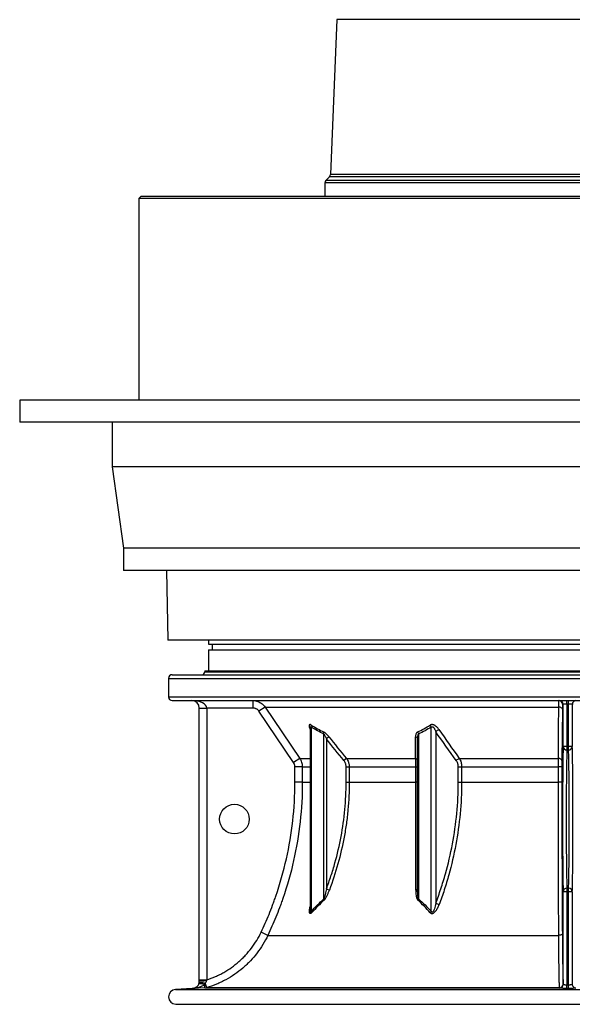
# Model space of a CAD drawing. Header units: millimetres. Extents: x 1760 to 3240, y 826 to 4276.
# Tile 1 of 8: x 1760 to 2506, y 826 to 2156. Entities that reach past the tile are written whole.
import ezdxf

# ---------------------------------------------------------------- set-up
doc = ezdxf.new("R2010")
doc.units = ezdxf.units.MM

msp = doc.modelspace()

# ---------------------------------------------------------------- linework, layer by layer
at = {"color": 7, "linetype": 'Continuous', "lineweight": 25}
for p, q in [((2188.3, 2155.6), (2179.6, 1946.6)), ((2178.2, 1943.3), (2173.5, 1938.6)), ((2172, 1935.1), (2172, 1917.1)), ((1924, 1917.1), (1921, 1914.1)), ((1921, 1914.1), (1921, 1642)), ((3079, 1914.1), (1921, 1914.1)), ((1924, 1917.1), (3076, 1917.1)), ((1760, 1642), (1760, 1612)), ((2500, 1642), (1760, 1642)), ((3240, 1642), (2500, 1642)), ((2500, 1612), (1760, 1612)), ((1885, 1612), (1885, 1552)), ((3240, 1612), (2500, 1612)), ((1885, 1552), (1900, 1442)), ((3115, 1552), (1885, 1552)), ((1900, 1442), (1900, 1412)), ((3100, 1442), (1900, 1442)), ((3100, 1412), (1900, 1412)), ((1958.4, 1412), (1960, 1318.1)), ((2452.9, 1318.1), (1960, 1318.1)), ((2015, 1318.1), (2015, 1312.3)), ((3040, 1318.1), (2452.9, 1318.1)), ((2015, 1312.3), (2985, 1312.3)), ((2015, 1305), (2015, 1276.3)), ((2015, 1305), (2985, 1305)), ((2020, 1312.3), (2020, 1305)), ((2010, 1276.3), (2010, 1275.3)), ((2010, 1276.3), (2990, 1276.3)), ((1961, 1266.3), (1961, 1241.3)), ((1966, 1271.3), (3034, 1271.3)), ((1966, 1236.3), (3034, 1236.3)), ((2074.8, 1236.3), (2074.8, 1226.3)), ((2498.9, 1231.3), (2498.9, 1236.3)), ((2501.1, 1231.3), (2501.1, 1236.3)), ((2002.5, 1226.3), (2012.5, 1226.3)), ((2002.5, 859.3), (2002.5, 1226.3)), ((2074.8, 1226.3), (2012.5, 1226.3)), ((2012.5, 1226.3), (2012.5, 859.3)), ((2091.4, 1227.5), (2083.1, 1221.9)), ((2091.4, 1227.5), (2487.9, 1227.5)), ((2492.8, 1224.7), (2492.1, 1155.5)), ((2493.9, 1231.3), (2492.9, 1231.3)), ((2498.9, 1231.3), (2493.9, 1231.3)), ((2493.9, 1174.4), (2493.9, 1231.3)), ((2501.1, 1231.3), (2498.9, 1231.3)), ((2498.9, 1231.3), (2498.9, 1174.4)), ((2506.1, 1231.3), (2501.1, 1231.3)), ((2501.1, 1174.4), (2501.1, 1231.3)), ((2506.1, 1231.3), (2506.1, 1174.4)), ((2507.1, 1231.3), (2506.1, 1231.3)), ((2129.9, 1152.7), (2083.1, 1221.9)), ((2152.1, 1199.4), (2152.1, 1199.4)), ((2152.1, 1199.4), (2152.1, 953.6)), ((2153.6, 1200.5), (2153.6, 951.8)), ((2315.7, 951.8), (2315.7, 1200.5)), ((2170.6, 968.7), (2170.6, 1191.2)), ((2177.6, 1187.4), (2174.2, 1184.6)), ((2174.2, 1184.6), (2174.2, 982.1)), ((2297.2, 982.1), (2297.2, 1184.6)), ((2298.7, 1191.2), (2298.7, 968.7)), ((2321.8, 1194.3), (2321.8, 962.7)), ((2498.9, 1174.4), (2493.9, 1174.4)), ((2498.9, 1174.4), (2498.9, 1169.7)), ((2498.9, 1174.4), (2501.1, 1174.4)), ((2498.9, 1169.7), (2501.1, 1169.7)), ((2501.1, 1169.7), (2501.1, 1174.4)), ((2506.1, 1174.4), (2501.1, 1174.4)), ((2138.2, 1158.3), (2129.9, 1152.7)), ((2201.1, 1158.3), (2197.7, 1155.5)), ((2201.1, 1158.3), (2294.6, 1158.3)), ((2353.6, 1158.3), (2487.3, 1158.3)), ((2141.6, 1147.1), (2131.6, 1147.1)), ((2131.6, 1126.1), (2131.6, 1147.1)), ((2141.6, 1147.1), (2141.6, 1126.1)), ((2200.8, 1147.1), (2204.9, 1147.1)), ((2200.8, 1126.1), (2200.8, 1147.1)), ((2204.9, 1147.1), (2295.1, 1147.1)), ((2204.9, 1147.1), (2204.9, 1126.1)), ((2295.1, 1147.1), (2297.2, 1147.1)), ((2295.1, 1126.1), (2295.1, 1147.1)), ((2352.2, 1126.1), (2352.2, 1147.1)), ((2352.2, 1147.1), (2356.7, 1147.1)), ((2356.7, 1147.1), (2487.3, 1147.1)), ((2356.7, 1147.1), (2356.7, 1126.1)), ((2492.1, 1147.1), (2487.3, 1147.1)), ((2487.3, 1126.1), (2487.3, 1147.1)), ((2492.1, 1147.1), (2492.1, 1126.1)), ((2141.6, 1126.1), (2131.6, 1126.1)), ((2200.8, 1126.1), (2204.9, 1126.1)), ((2204.9, 1126.1), (2295.1, 1126.1)), ((2297.2, 1126.1), (2295.1, 1126.1)), ((2352.2, 1126.1), (2356.7, 1126.1)), ((2356.7, 1126.1), (2487.3, 1126.1)), ((2492.1, 1126.1), (2487.3, 1126.1)), ((2174.2, 982.1), (2178.2, 980.6)), ((2498.9, 978.3), (2493.9, 978.3)), ((2493.9, 853.3), (2493.9, 978.3)), ((2498.9, 982.9), (2498.9, 978.3)), ((2498.9, 982.9), (2501.1, 982.9)), ((2498.9, 978.3), (2501.1, 978.3)), ((2498.9, 978.3), (2498.9, 852.8)), ((2501.1, 978.3), (2501.1, 982.9)), ((2506.1, 978.3), (2501.1, 978.3)), ((2501.1, 852.8), (2501.1, 978.3)), ((2506.1, 978.3), (2506.1, 853.3)), ((2152.1, 953.4), (2152.1, 953.6)), ((2095.1, 919.4), (2086, 923.7)), ((2095.1, 919.4), (2487.9, 919.4)), ((2002.5, 859.3), (2012.5, 859.3)), ((2010.2, 848.4), (2009.9, 853.3)), ((2012.5, 848.8), (2010.6, 855)), ((2493.8, 853.4), (2493.9, 853.3)), ((2498.9, 847.8), (2498.9, 852.8)), ((2498.9, 852.8), (2501.1, 852.8)), ((2501.1, 847.8), (2501.1, 852.8)), ((2506.1, 853.3), (2506.2, 853.4)), ((1993, 847.5), (1970.5, 846.3)), ((2010.2, 848.4), (1993, 847.5)), ((2010.2, 848.4), (2488.9, 848.4)), ((2012.5, 848.8), (2488.9, 848.8)), ((2488.9, 848.3), (2488.9, 848.4)), ((2501.1, 847.8), (2498.9, 847.8)), ((1974.1, 826.3), (3025.9, 826.3))]:
    msp.add_line(p, q, dxfattribs=at)
at = {"color": 1, "linetype": 'Continuous', "lineweight": 25}
for p, q in [((2811.7, 2155.6), (2188.3, 2155.6)), ((2208.3, 1943.3), (2178.2, 1943.3)), ((2209.6, 1946.6), (2179.6, 1946.6)), ((2821.8, 1943.3), (2208.3, 1943.3)), ((2820.4, 1946.6), (2209.6, 1946.6)), ((2202.7, 1935.1), (2172, 1935.1)), ((2204.1, 1938.6), (2173.5, 1938.6)), ((2828, 1935.1), (2202.7, 1935.1)), ((2826.5, 1938.6), (2204.1, 1938.6)), ((1961, 1266.3), (3039, 1266.3)), ((2010, 1275.3), (2990, 1275.3)), ((1961, 1241.3), (3039, 1241.3)), ((2138.2, 1158.3), (2152.1, 1158.3)), ((2141.6, 1147.1), (2152.1, 1147.1)), ((2141.6, 1126.1), (2152.1, 1126.1)), ((1970.5, 846.3), (3029.5, 846.3)), ((1970.8, 826.4), (3029.2, 826.4))]:
    msp.add_line(p, q, dxfattribs=at)
at = {"color": 7, "linetype": 'Continuous', "lineweight": 25, "flags": 128}
for points in [[(2091.4, 1227.5), (2102.6, 1210.9), (2138.2, 1158.3)], [(2487.3, 1158.3), (2487.3, 1166.6), (2487.6, 1199.7), (2487.9, 1227.5)], [(2492.8, 1224.7), (2492.7, 1225.2), (2492.4, 1225.8), (2491.9, 1226.2), (2491.3, 1226.7), (2490.6, 1227), (2489.8, 1227.3), (2488.8, 1227.4), (2487.9, 1227.5)], [(2492.1, 1155.5), (2492, 1156), (2491.7, 1156.5), (2491.3, 1157), (2490.7, 1157.4), (2489.9, 1157.8), (2489.1, 1158), (2488.2, 1158.2), (2487.3, 1158.3)], [(2297.2, 982.1), (2297.2, 981.9), (2297.1, 981.6), (2296.9, 981.4), (2296.6, 981.2), (2296.2, 981), (2295.8, 980.9), (2295.3, 980.7), (2294.8, 980.6)], [(2492.7, 921.6), (2492.6, 921.2), (2492.3, 920.8), (2491.9, 920.4), (2491.3, 920.1), (2490.5, 919.8), (2489.7, 919.6), (2488.8, 919.5), (2487.9, 919.4)], [(2001.3, 852.8), (2001.8, 853.4), (2002.5, 853.9), (2003.4, 854.2), (2004.4, 854.3), (2005.7, 854.3), (2007, 854.1), (2008.4, 853.8), (2009.9, 853.3)], [(2002.1, 854.6), (2002.4, 855), (2002.9, 855.4), (2003.7, 855.6), (2004.8, 855.7), (2006, 855.7), (2007.5, 855.6), (2009, 855.4), (2010.6, 855)], [(2002.5, 857.5), (2002.7, 857.7), (2003.2, 857.8), (2004.1, 858), (2005.3, 858.1), (2006.8, 858.2), (2008.5, 858.2), (2010.3, 858.3), (2012.2, 858.3)]]:
    msp.add_lwpolyline(points, dxfattribs=at)
at = {"color": 7, "linetype": 'Continuous', "lineweight": 25}
msp.add_circle((2050, 1076.3), 20, dxfattribs=at)
for centre, radius, start, end in [((2174.6, 1946.8), 5, 315, 357.6264), ((2177, 1935.1), 5, 135, 180), ((1966, 1266.3), 5, 90, 180), ((2006, 1275.3), 4, 270, 0), ((1966, 1241.3), 5, 180, 270), ((1992.5, 1226.3), 10, 0, 90), ((2487.9, 1231.3), 5, 359.9972, 89.9972), ((2488.9, 1231.3), 5, 359.9972, 89.9972), ((2511.1, 1231.3), 5, 90.0028, 180.0028), ((2148.8, 1202.1), 5.03, 341.461, 13.7479), ((2308.5, 1198.3), 7.54, 17.1127, 41.6885), ((2331.6, 1183.8), 14.4, 112.3324, 133.0887), ((2165.4, 1192.6), 5.37, 345.0098, 15.1975), ((2293.9, 1184.1), 3.38, 9.1012, 80.3946), ((2291.6, 1189.4), 7.36, 13.7903, 38.1991), ((2498.7, 1174.6), 4.87, 182.3506, 271.5499), ((2501.3, 1174.6), 4.87, 268.4501, 357.6494), ((2293.9, 1155), 3.35, 8.3436, 78.6327), ((2359.3, 1145.2), 14.2, 113.6485, 133.9901), ((2498.7, 978.1), 4.87, 88.4501, 177.6494), ((2501.3, 978.1), 4.87, 2.3506, 91.5499), ((2165.9, 966.5), 5.19, 6.9305, 25.9515), ((2291.7, 972), 7.7, 319.879, 334.483), ((2332.1, 983.5), 23.2, 243.5578, 255.7004), ((2149.4, 949.5), 4.8, 5.8062, 28.7341), ((2308.7, 955.5), 7.93, 315.6185, 331.9951), ((2488.9, 853.7), 4.92, 269.4523, 358.5224), ((2488.8, 853.4), 5, 270.0806, 359.9146), ((2488.9, 853.3), 5, 270.0802, 359.9146), ((2511.1, 853.3), 5, 180.0854, 269.9198), ((1971, 836.4), 10, 93, 268.7312), ((2009.6, 858.4), 9.98, 273.0042, 286.5004), ((1974.1, 976.3), 150, 268.7312, 270)]:
    msp.add_arc(centre, radius, start, end, dxfattribs=at)
for centre, major_axis, ratio, start_param, end_param in [((1992.5, 1226.3), (20, 0), 0.5, 0, 1.570796), ((2494.4, 1076.3), (0, 105), 0.013964, 0.365207, 2.776385), ((2499.4, 1076.3), (0, 100), 0.014662, 0.365207, 2.776385), ((2500.6, 1076.3), (0, 100), 0.014662, 3.5068, 5.917978), ((2505.6, 1076.3), (0, 105), 0.013964, 3.5068, 5.917978)]:
    msp.add_ellipse(centre, major_axis=major_axis, ratio=ratio, start_param=start_param, end_param=end_param, dxfattribs=at)
for points, knots in [([(2487.9, 1227.5), (2487.9, 1228.9), (2487.9, 1230.1), (2487.9, 1231.5), (2487.9, 1231.7), (2487.9, 1232.2), (2487.9, 1232.5), (2487.9, 1233.2), (2487.9, 1233.6), (2487.9, 1234.4), (2487.9, 1234.7), (2487.9, 1235.3), (2487.9, 1235.5), (2487.9, 1236.1), (2487.9, 1236.3), (2487.9, 1236.3)], [0, 0, 0, 0, 0.25, 0.25, 0.3125, 0.3125, 0.375, 0.375, 0.5, 0.5, 0.625, 0.625, 0.75, 0.75, 1, 1, 1, 1]), ([(2083.1, 1221.9), (2082.6, 1222.6), (2082.1, 1223.2), (2081.2, 1224), (2080.9, 1224.3), (2080.2, 1224.8), (2079.8, 1225), (2079.1, 1225.3), (2078.8, 1225.5), (2078, 1225.8), (2077.6, 1225.9), (2076.4, 1226.2), (2075.6, 1226.3), (2074.8, 1226.3)], [0, 0, 0, 0, 0.25, 0.25, 0.375, 0.375, 0.5, 0.5, 0.625, 0.625, 0.75, 0.75, 1, 1, 1, 1]), ([(2492.9, 1231.3), (2492.9, 1231.3), (2492.9, 1231.2), (2492.9, 1230.7), (2492.9, 1230.5), (2492.9, 1230.1), (2492.8, 1229.9), (2492.8, 1229.3), (2492.8, 1229), (2492.8, 1228.4), (2492.8, 1228.3), (2492.8, 1227.9), (2492.8, 1227.7), (2492.8, 1226.7), (2492.8, 1225.7), (2492.8, 1224.7)], [0, 0, 0, 0, 0.25, 0.25, 0.375, 0.375, 0.5, 0.5, 0.625, 0.625, 0.6875, 0.6875, 0.75, 0.75, 1, 1, 1, 1]), ([(2153.7, 1203.3), (2153.5, 1203.4), (2153.3, 1203.5), (2152.9, 1203.7), (2152.7, 1203.8), (2152.3, 1203.9), (2152.2, 1203.9), (2151.8, 1203.9), (2151.7, 1203.9), (2151.5, 1203.8), (2151.3, 1203.8), (2151.2, 1203.6), (2151.1, 1203.5), (2151, 1203.3), (2150.9, 1203.1), (2150.8, 1202.8), (2150.8, 1202.7), (2150.8, 1202.1), (2150.8, 1201.7), (2150.9, 1200.9), (2151, 1200.5), (2151.4, 1199.1), (2151.8, 1198.1), (2152.2, 1197.1)], [0, 0, 0, 0, 0.0625, 0.0625, 0.125, 0.125, 0.1875, 0.1875, 0.25, 0.25, 0.3125, 0.3125, 0.375, 0.375, 0.4375, 0.4375, 0.5, 0.5, 0.625, 0.625, 0.75, 0.75, 1, 1, 1, 1]), ([(2326.1, 1197.1), (2325.8, 1197.6), (2325.4, 1198.1), (2324.6, 1199.1), (2324.2, 1199.6), (2323.3, 1200.5), (2322.9, 1200.9), (2321.9, 1201.7), (2321.3, 1202.1), (2320.5, 1202.7), (2320.2, 1202.8), (2319.7, 1203.1), (2319.4, 1203.3), (2318.8, 1203.5), (2318.5, 1203.6), (2317.9, 1203.8), (2317.6, 1203.8), (2317, 1203.9), (2316.7, 1203.9), (2316.1, 1203.9), (2315.9, 1203.9), (2315.1, 1203.7), (2314.6, 1203.5), (2314.2, 1203.3)], [0, 0, 0, 0, 0.125, 0.125, 0.25, 0.25, 0.375, 0.375, 0.5, 0.5, 0.5625, 0.5625, 0.625, 0.625, 0.6875, 0.6875, 0.75, 0.75, 0.8125, 0.8125, 0.875, 0.875, 1, 1, 1, 1]), ([(2315.7, 1200.5), (2315.9, 1200.6), (2316, 1200.7), (2316.3, 1201), (2316.5, 1201), (2316.7, 1201.1), (2316.8, 1201.1), (2317, 1201.1), (2317.1, 1201.1), (2317.3, 1201.1), (2317.4, 1201), (2317.6, 1201), (2317.7, 1200.9), (2318, 1200.8), (2318.2, 1200.6), (2318.5, 1200.4), (2318.6, 1200.2), (2319.1, 1199.7), (2319.3, 1199.4), (2319.8, 1198.6), (2320, 1198.3), (2320.5, 1197.5), (2320.6, 1197.1), (2321.2, 1195.9), (2321.5, 1195.1), (2321.8, 1194.3)], [0, 0, 0, 0, 0.0625, 0.0625, 0.125, 0.125, 0.15625, 0.15625, 0.1875, 0.1875, 0.21875, 0.21875, 0.25, 0.25, 0.3125, 0.3125, 0.375, 0.375, 0.5, 0.5, 0.625, 0.625, 0.75, 0.75, 1, 1, 1, 1]), ([(2177.6, 1187.4), (2177.1, 1188.1), (2176.6, 1188.7), (2175.7, 1189.7), (2175.4, 1190), (2174.8, 1190.6), (2174.5, 1190.9), (2173.9, 1191.5), (2173.6, 1191.8), (2173, 1192.3), (2172.7, 1192.6), (2171.8, 1193.3), (2171.2, 1193.7), (2170.6, 1194)], [0, 0, 0, 0, 0.25, 0.25, 0.375, 0.375, 0.5, 0.5, 0.625, 0.625, 0.75, 0.75, 1, 1, 1, 1]), ([(2170.6, 1191.2), (2170.8, 1191), (2171, 1190.8), (2171.3, 1190.3), (2171.5, 1190), (2172, 1189.2), (2172.3, 1188.7), (2172.9, 1187.5), (2173.1, 1187), (2173.7, 1185.8), (2173.9, 1185.2), (2174.2, 1184.6)], [0, 0, 0, 0, 0.125, 0.125, 0.25, 0.25, 0.5, 0.5, 0.75, 0.75, 1, 1, 1, 1]), ([(2297.3, 1194), (2297, 1193.8), (2296.8, 1193.7), (2296.3, 1193.3), (2296.1, 1193), (2295.5, 1192.3), (2295.3, 1191.8), (2294.8, 1190.6), (2294.7, 1190), (2294.5, 1188.7), (2294.5, 1188.1), (2294.5, 1187.4)], [0, 0, 0, 0, 0.125, 0.125, 0.25, 0.25, 0.5, 0.5, 0.75, 0.75, 1, 1, 1, 1]), ([(2297.2, 1184.6), (2297.2, 1185.2), (2297.3, 1185.8), (2297.3, 1187), (2297.4, 1187.5), (2297.6, 1188.7), (2297.7, 1189.2), (2298, 1190), (2298.1, 1190.3), (2298.4, 1190.8), (2298.5, 1191), (2298.7, 1191.2)], [0, 0, 0, 0, 0.25, 0.25, 0.5, 0.5, 0.75, 0.75, 0.875, 0.875, 1, 1, 1, 1]), ([(2138.2, 1158.3), (2138.7, 1157.4), (2139.2, 1156.6), (2140, 1154.8), (2140.4, 1153.9), (2140.8, 1152.5), (2141, 1152), (2141.2, 1151), (2141.3, 1150.5), (2141.5, 1149.1), (2141.6, 1148.1), (2141.6, 1147.1)], [0, 0, 0, 0, 0.25, 0.25, 0.5, 0.5, 0.625, 0.625, 0.75, 0.75, 1, 1, 1, 1]), ([(2201.1, 1158.3), (2201.7, 1157.5), (2202.3, 1156.6), (2203.2, 1154.9), (2203.6, 1154), (2204.1, 1152.5), (2204.2, 1152), (2204.5, 1151.1), (2204.6, 1150.6), (2204.8, 1149.1), (2204.9, 1148.1), (2204.9, 1147.1)], [0, 0, 0, 0, 0.25, 0.25, 0.5, 0.5, 0.625, 0.625, 0.75, 0.75, 1, 1, 1, 1]), ([(2295.1, 1147.1), (2295.1, 1148.1), (2295.1, 1149.1), (2295, 1151.1), (2295, 1152), (2294.9, 1153.9), (2294.9, 1154.9), (2294.7, 1156.6), (2294.7, 1157.5), (2294.6, 1158.3)], [0, 0, 0, 0, 0.25, 0.25, 0.5, 0.5, 0.75, 0.75, 1, 1, 1, 1]), ([(2353.6, 1158.3), (2354.1, 1157.5), (2354.5, 1156.6), (2355.3, 1154.9), (2355.6, 1154), (2356, 1152.5), (2356.1, 1152), (2356.3, 1151.1), (2356.4, 1150.6), (2356.6, 1149.1), (2356.7, 1148.1), (2356.7, 1147.1)], [0, 0, 0, 0, 0.25, 0.25, 0.5, 0.5, 0.625, 0.625, 0.75, 0.75, 1, 1, 1, 1]), ([(2487.3, 1147.1), (2487.3, 1148.1), (2487.3, 1149.1), (2487.3, 1151), (2487.3, 1152), (2487.3, 1153.4), (2487.3, 1153.9), (2487.3, 1154.8), (2487.3, 1155.3), (2487.3, 1156.6), (2487.3, 1157.4), (2487.3, 1158.3)], [0, 0, 0, 0, 0.25, 0.25, 0.5, 0.5, 0.625, 0.625, 0.75, 0.75, 1, 1, 1, 1]), ([(2131.6, 1147.1), (2131.6, 1147.6), (2131.6, 1148.1), (2131.5, 1148.8), (2131.4, 1149.1), (2131.3, 1149.5), (2131.2, 1149.8), (2130.9, 1151), (2130.4, 1151.9), (2129.9, 1152.7)], [0, 0, 0, 0, 0.25, 0.25, 0.375, 0.375, 0.5, 0.5, 1, 1, 1, 1]), ([(2200.8, 1147.1), (2200.8, 1147.9), (2200.7, 1148.6), (2200.5, 1149.7), (2200.4, 1150.1), (2200.2, 1150.8), (2200.1, 1151.2), (2199.7, 1152.3), (2199.4, 1153), (2198.6, 1154.3), (2198.2, 1154.9), (2197.7, 1155.5)], [0, 0, 0, 0, 0.25, 0.25, 0.375, 0.375, 0.5, 0.5, 0.75, 0.75, 1, 1, 1, 1]), ([(2352.2, 1147.1), (2352.2, 1147.9), (2352.1, 1148.6), (2351.9, 1149.7), (2351.8, 1150.1), (2351.7, 1150.8), (2351.5, 1151.2), (2351.2, 1152.3), (2350.9, 1153), (2350.2, 1154.3), (2349.8, 1154.9), (2349.4, 1155.5)], [0, 0, 0, 0, 0.25, 0.25, 0.375, 0.375, 0.5, 0.5, 0.75, 0.75, 1, 1, 1, 1]), ([(2492.1, 1155.5), (2492.1, 1154.9), (2492.1, 1154.2), (2492.1, 1153.2), (2492.1, 1152.9), (2492.1, 1152.2), (2492.1, 1151.8), (2492.1, 1150), (2492.1, 1148.6), (2492.1, 1147.1)], [0, 0, 0, 0, 0.25, 0.25, 0.375, 0.375, 0.5, 0.5, 1, 1, 1, 1]), ([(2086, 923.7), (2089.8, 931.6), (2093.3, 939.7), (2098.3, 951.8), (2099.9, 955.9), (2102.2, 962.1), (2103, 964.1), (2104.4, 968.3), (2105.2, 970.3), (2111.6, 989), (2116.3, 1005.8), (2123.9, 1039.6), (2126.8, 1056.7), (2130.6, 1091.1), (2131.6, 1108.5), (2131.6, 1126.1)], [0, 0, 0, 0, 0.125, 0.125, 0.1875, 0.1875, 0.21875, 0.21875, 0.25, 0.25, 0.5, 0.5, 0.75, 0.75, 1, 1, 1, 1]), ([(2141.6, 1126.1), (2141.6, 1108.1), (2140.6, 1090.4), (2136.7, 1055.2), (2133.7, 1037.8), (2126, 1003.2), (2121.2, 986.1), (2114.6, 967.1), (2113.9, 965), (2112.3, 960.7), (2111.6, 958.6), (2109.2, 952.3), (2107.6, 948.2), (2102.5, 935.7), (2098.9, 927.5), (2095.1, 919.4)], [0, 0, 0, 0, 0.25, 0.25, 0.5, 0.5, 0.75, 0.75, 0.78125, 0.78125, 0.8125, 0.8125, 0.875, 0.875, 1, 1, 1, 1]), ([(2174.2, 982.1), (2175.2, 985), (2176.3, 987.9), (2178.3, 993.7), (2179.3, 996.7), (2182.2, 1005.4), (2184, 1011.3), (2189, 1029), (2191.7, 1040.9), (2196.2, 1064.9), (2197.9, 1077), (2200.2, 1101.4), (2200.8, 1113.7), (2200.8, 1126.1)], [0, 0, 0, 0, 0.0625, 0.0625, 0.125, 0.125, 0.25, 0.25, 0.5, 0.5, 0.75, 0.75, 1, 1, 1, 1]), ([(2204.9, 1126.1), (2204.9, 1119.9), (2204.8, 1113.6), (2204.2, 1101.2), (2203.8, 1095), (2202.9, 1085.8), (2202.6, 1082.7), (2201.9, 1076.5), (2201.5, 1073.4), (2200.2, 1064.2), (2199.2, 1058.1), (2195.8, 1039.8), (2193, 1027.8), (2186.3, 1004), (2182.5, 992.2), (2178.2, 980.6)], [0, 0, 0, 0, 0.125, 0.125, 0.25, 0.25, 0.3125, 0.3125, 0.375, 0.375, 0.5, 0.5, 0.75, 0.75, 1, 1, 1, 1]), ([(2294.8, 980.6), (2294.8, 983.5), (2294.8, 986.5), (2294.8, 992.4), (2294.9, 995.3), (2294.9, 1004.2), (2294.9, 1010.1), (2295, 1028), (2295, 1040), (2295, 1064.3), (2295.1, 1076.5), (2295.1, 1101.1), (2295.1, 1113.6), (2295.1, 1126.1)], [0, 0, 0, 0, 0.0625, 0.0625, 0.125, 0.125, 0.25, 0.25, 0.5, 0.5, 0.75, 0.75, 1, 1, 1, 1]), ([(2321.8, 962.7), (2324.2, 969.2), (2326.5, 975.8), (2329.8, 985.7), (2330.8, 989), (2332.9, 995.6), (2333.9, 999), (2338.6, 1015.7), (2341.8, 1029.2), (2346.9, 1056.4), (2348.9, 1070.2), (2351.5, 1097.9), (2352.2, 1111.9), (2352.2, 1126.1)], [0, 0, 0, 0, 0.125, 0.125, 0.1875, 0.1875, 0.25, 0.25, 0.5, 0.5, 0.75, 0.75, 1, 1, 1, 1]), ([(2356.7, 1126.1), (2356.7, 1111.8), (2356, 1097.6), (2353.4, 1069.6), (2351.4, 1055.7), (2346.3, 1028.2), (2343.1, 1014.5), (2338.4, 997.7), (2337.5, 994.3), (2335.4, 987.6), (2334.4, 984.2), (2331.1, 974.2), (2328.8, 967.6), (2326.4, 961)], [0, 0, 0, 0, 0.25, 0.25, 0.5, 0.5, 0.75, 0.75, 0.8125, 0.8125, 0.875, 0.875, 1, 1, 1, 1]), ([(2487.9, 919.4), (2487.8, 935.6), (2487.7, 952.1), (2487.5, 985.5), (2487.5, 1002.5), (2487.4, 1028.5), (2487.4, 1037.2), (2487.3, 1050.4), (2487.3, 1054.8), (2487.3, 1063.6), (2487.3, 1068.1), (2487.3, 1081.4), (2487.3, 1090.3), (2487.3, 1108.2), (2487.3, 1117.1), (2487.3, 1126.1)], [0, 0, 0, 0, 0.25, 0.25, 0.5, 0.5, 0.625, 0.625, 0.6875, 0.6875, 0.75, 0.75, 0.875, 0.875, 1, 1, 1, 1]), ([(2492.1, 1126.1), (2492.1, 1108.4), (2492.1, 1090.7), (2492.1, 1068.7), (2492.1, 1064.3), (2492.2, 1055.6), (2492.2, 1051.2), (2492.2, 1038.2), (2492.2, 1029.5), (2492.3, 1003.8), (2492.4, 987), (2492.5, 953.9), (2492.6, 937.6), (2492.7, 921.6)], [0, 0, 0, 0, 0.25, 0.25, 0.3125, 0.3125, 0.375, 0.375, 0.5, 0.5, 0.75, 0.75, 1, 1, 1, 1]), ([(2174.2, 982.1), (2173.9, 980.9), (2173.7, 979.8), (2173.2, 977.5), (2173, 976.4), (2172.6, 974.7), (2172.4, 974.1), (2172.1, 973), (2172, 972.4), (2171.6, 971.3), (2171.5, 970.8), (2171.2, 970), (2171.1, 969.7), (2170.9, 969.2), (2170.7, 969), (2170.6, 968.7)], [0, 0, 0, 0, 0.25, 0.25, 0.5, 0.5, 0.625, 0.625, 0.75, 0.75, 0.875, 0.875, 0.9375, 0.9375, 1, 1, 1, 1]), ([(2171.1, 967.1), (2171.3, 967.3), (2171.5, 967.5), (2171.9, 967.9), (2172.1, 968.2), (2172.6, 968.9), (2172.9, 969.4), (2173.6, 970.5), (2173.9, 971), (2174.5, 972.2), (2174.8, 972.8), (2175.7, 974.5), (2176.2, 975.7), (2177.2, 978.1), (2177.7, 979.3), (2178.2, 980.6)], [0, 0, 0, 0, 0.0625, 0.0625, 0.125, 0.125, 0.25, 0.25, 0.375, 0.375, 0.5, 0.5, 0.75, 0.75, 1, 1, 1, 1]), ([(2294.8, 980.6), (2294.8, 979.3), (2294.8, 978.1), (2295, 975.7), (2295.1, 974.5), (2295.3, 972.8), (2295.4, 972.2), (2295.7, 971.1), (2295.8, 970.5), (2296.1, 969.7), (2296.2, 969.4), (2296.4, 968.9), (2296.5, 968.6), (2296.8, 968.2), (2297, 967.9), (2297.3, 967.5), (2297.4, 967.3), (2297.6, 967.1)], [0, 0, 0, 0, 0.25, 0.25, 0.5, 0.5, 0.625, 0.625, 0.75, 0.75, 0.8125, 0.8125, 0.875, 0.875, 0.9375, 0.9375, 1, 1, 1, 1]), ([(2298.7, 968.7), (2298.6, 969), (2298.5, 969.2), (2298.3, 969.7), (2298.2, 970), (2298, 970.8), (2297.9, 971.3), (2297.6, 973), (2297.5, 974.1), (2297.4, 976.4), (2297.3, 977.5), (2297.3, 979.8), (2297.2, 980.9), (2297.2, 982.1)], [0, 0, 0, 0, 0.0625, 0.0625, 0.125, 0.125, 0.25, 0.25, 0.5, 0.5, 0.75, 0.75, 1, 1, 1, 1]), ([(2153.6, 951.8), (2156.4, 954.7), (2159.2, 957.6), (2164.9, 963.2), (2167.7, 966), (2170.6, 968.7)], [0, 0, 0, 0, 0.5, 0.5, 1, 1, 1, 1]), ([(2171.1, 967.1), (2168.2, 964.3), (2165.4, 961.5), (2159.7, 955.8), (2156.9, 952.9), (2154.1, 949.9)], [0, 0, 0, 0, 0.5, 0.5, 1, 1, 1, 1]), ([(2314.4, 949.9), (2311.7, 952.9), (2308.9, 955.8), (2303.3, 961.5), (2300.5, 964.3), (2297.6, 967.1)], [0, 0, 0, 0, 0.5, 0.5, 1, 1, 1, 1]), ([(2298.7, 968.7), (2301.6, 966), (2304.5, 963.2), (2310.1, 957.6), (2312.9, 954.7), (2315.7, 951.8)], [0, 0, 0, 0, 0.5, 0.5, 1, 1, 1, 1]), ([(2314.4, 949.9), (2314.5, 949.8), (2314.6, 949.7), (2314.9, 949.5), (2315, 949.4), (2315.3, 949.2), (2315.5, 949.1), (2315.8, 949), (2316, 948.9), (2316.5, 948.8), (2316.9, 948.8), (2317.6, 948.9), (2318, 949), (2318.7, 949.4), (2319.1, 949.6), (2319.7, 950), (2320, 950.3), (2320.6, 950.9), (2320.9, 951.2), (2321.5, 951.8), (2321.7, 952.1), (2322.5, 953.1), (2322.9, 953.8), (2323.7, 955.2), (2324.1, 955.9), (2325.2, 958.1), (2325.8, 959.5), (2326.4, 961)], [0, 0, 0, 0, 0.03125, 0.03125, 0.0625, 0.0625, 0.09375, 0.09375, 0.125, 0.125, 0.1875, 0.1875, 0.25, 0.25, 0.3125, 0.3125, 0.375, 0.375, 0.4375, 0.4375, 0.5, 0.5, 0.625, 0.625, 0.75, 0.75, 1, 1, 1, 1]), ([(2321.8, 962.7), (2321.5, 961.5), (2321.3, 960.2), (2320.7, 957.7), (2320.3, 956.5), (2319.7, 954.7), (2319.5, 954.1), (2319.1, 953.2), (2319, 952.9), (2318.7, 952.3), (2318.5, 952), (2318.3, 951.6), (2318.2, 951.5), (2318, 951.3), (2317.9, 951.1), (2317.6, 950.9), (2317.5, 950.8), (2317.2, 950.7), (2317.1, 950.7), (2316.9, 950.7), (2316.8, 950.7), (2316.7, 950.7), (2316.6, 950.7), (2316.4, 950.8), (2316.3, 950.9), (2316.1, 951.1), (2316, 951.3), (2315.9, 951.5), (2315.8, 951.6), (2315.7, 951.8)], [0, 0, 0, 0, 0.25, 0.25, 0.5, 0.5, 0.625, 0.625, 0.6875, 0.6875, 0.75, 0.75, 0.78125, 0.78125, 0.8125, 0.8125, 0.84375, 0.84375, 0.875, 0.875, 0.890625, 0.890625, 0.90625, 0.90625, 0.9375, 0.9375, 0.96875, 0.96875, 1, 1, 1, 1]), ([(2012.5, 859.3), (2016.5, 860.6), (2020.4, 862.1), (2025.3, 864.2), (2026.2, 864.6), (2028.1, 865.5), (2029.1, 866), (2031.9, 867.4), (2033.8, 868.4), (2039.2, 871.5), (2042.7, 873.7), (2049.5, 878.6), (2052.8, 881.1), (2057.5, 885.3), (2059.1, 886.7), (2061.3, 888.9), (2062.1, 889.6), (2063.6, 891.1), (2064.3, 891.9), (2067.9, 895.8), (2070.5, 899), (2075.6, 905.6), (2077.9, 909.1), (2082.2, 916.2), (2084.2, 919.9), (2086, 923.7)], [0, 0, 0, 0, 0.125, 0.125, 0.15625, 0.15625, 0.1875, 0.1875, 0.25, 0.25, 0.375, 0.375, 0.5, 0.5, 0.5625, 0.5625, 0.59375, 0.59375, 0.625, 0.625, 0.75, 0.75, 0.875, 0.875, 1, 1, 1, 1]), ([(2095.1, 919.4), (2093, 915.2), (2090.8, 911.1), (2086, 903.1), (2083.4, 899.3), (2077.7, 891.9), (2074.7, 888.4), (2070.7, 884.1), (2069.9, 883.3), (2068.2, 881.6), (2067.4, 880.8), (2064.8, 878.4), (2063.1, 876.8), (2057.8, 872.3), (2054.1, 869.5), (2046.5, 864.2), (2042.5, 861.8), (2037.4, 859), (2036.4, 858.4), (2034.3, 857.4), (2033.2, 856.9), (2030, 855.3), (2027.9, 854.4), (2021.4, 851.7), (2017, 850.1), (2012.5, 848.8)], [0, 0, 0, 0, 0.125, 0.125, 0.25, 0.25, 0.375, 0.375, 0.40625, 0.40625, 0.4375, 0.4375, 0.5, 0.5, 0.625, 0.625, 0.75, 0.75, 0.78125, 0.78125, 0.8125, 0.8125, 0.875, 0.875, 1, 1, 1, 1]), ([(2488.9, 848.8), (2488.8, 850.1), (2488.8, 851.7), (2488.6, 855.2), (2488.6, 857.2), (2488.5, 861.6), (2488.4, 864.1), (2488.4, 868.1), (2488.4, 869.4), (2488.3, 872.3), (2488.3, 873.8), (2488.2, 878.3), (2488.2, 881.5), (2488.1, 888.2), (2488.1, 891.7), (2488, 896.4), (2488, 897.3), (2488, 899.2), (2488, 900.2), (2488, 903.1), (2487.9, 905), (2487.9, 909), (2487.9, 911.1), (2487.9, 915.2), (2487.9, 917.3), (2487.9, 919.4)], [0, 0, 0, 0, 0.125, 0.125, 0.25, 0.25, 0.375, 0.375, 0.4375, 0.4375, 0.5, 0.5, 0.625, 0.625, 0.75, 0.75, 0.78125, 0.78125, 0.8125, 0.8125, 0.875, 0.875, 0.9375, 0.9375, 1, 1, 1, 1]), ([(2492.7, 921.6), (2492.7, 917.5), (2492.8, 913.5), (2492.8, 907.7), (2492.8, 905.8), (2492.9, 903), (2492.9, 902.1), (2492.9, 900.3), (2492.9, 899.4), (2493, 894.9), (2493, 891.5), (2493.1, 885.1), (2493.1, 882), (2493.2, 877.6), (2493.2, 876.2), (2493.3, 873.5), (2493.3, 872.1), (2493.4, 868.3), (2493.4, 866), (2493.5, 861.7), (2493.6, 859.8), (2493.7, 856.4), (2493.8, 854.9), (2493.8, 853.6)], [0, 0, 0, 0, 0.125, 0.125, 0.1875, 0.1875, 0.21875, 0.21875, 0.25, 0.25, 0.375, 0.375, 0.5, 0.5, 0.5625, 0.5625, 0.625, 0.625, 0.75, 0.75, 0.875, 0.875, 1, 1, 1, 1]), ([(2009.9, 853.3), (2009.6, 853), (2009.3, 852.7), (2008.7, 852.3), (2008.4, 852), (2007.4, 851.4), (2006.8, 851), (2005.4, 850.3), (2004.7, 850), (2003.3, 849.5), (2002.6, 849.2), (2000.4, 848.6), (1999, 848.2), (1996.7, 847.9), (1996, 847.8), (1994.9, 847.6), (1994.5, 847.6), (1994, 847.6), (1993.8, 847.5), (1993.4, 847.5), (1993.2, 847.5), (1993, 847.5)], [0, 0, 0, 0, 0.0625, 0.0625, 0.125, 0.125, 0.25, 0.25, 0.375, 0.375, 0.5, 0.5, 0.75, 0.75, 0.875, 0.875, 0.9375, 0.9375, 0.96875, 0.96875, 1, 1, 1, 1]), ([(2001.3, 852.8), (2001.2, 852.6), (2001.1, 852.3), (2000.8, 851.9), (2000.6, 851.6), (2000.1, 851), (1999.8, 850.7), (1999.2, 850), (1998.8, 849.7), (1998.1, 849.2), (1997.8, 849), (1996.7, 848.4), (1996, 848.1), (1994.9, 847.8), (1994.5, 847.7), (1994, 847.6), (1993.8, 847.6), (1993.5, 847.5), (1993.4, 847.5), (1993.2, 847.5), (1993.1, 847.5), (1993, 847.5)], [0, 0, 0, 0, 0.0625, 0.0625, 0.125, 0.125, 0.25, 0.25, 0.375, 0.375, 0.5, 0.5, 0.75, 0.75, 0.875, 0.875, 0.9375, 0.9375, 0.96875, 0.96875, 1, 1, 1, 1]), ([(2002.1, 854.6), (2002.2, 855), (2002.3, 855.5), (2002.5, 856.5), (2002.5, 857), (2002.5, 857.5)], [0, 0, 0, 0, 0.5, 0.5, 1, 1, 1, 1]), ([(2012.2, 858.3), (2012.1, 857.7), (2011.9, 857.1), (2011.3, 856), (2011, 855.5), (2010.6, 855)], [0, 0, 0, 0, 0.5, 0.5, 1, 1, 1, 1]), ([(2493.9, 853.3), (2493.9, 853.2), (2493.9, 853.2), (2494, 853.2), (2494.1, 853.1), (2494.2, 853.1), (2494.2, 853.1), (2494.4, 853.1), (2494.6, 853), (2494.9, 853), (2495.1, 852.9), (2495.6, 852.9), (2495.8, 852.9), (2496.2, 852.8), (2496.4, 852.8), (2496.7, 852.8), (2496.8, 852.8), (2497.3, 852.8), (2497.6, 852.8), (2498.2, 852.8), (2498.5, 852.8), (2498.9, 852.8)], [0, 0, 0, 0, 0.125, 0.125, 0.1875, 0.1875, 0.25, 0.25, 0.375, 0.375, 0.5, 0.5, 0.625, 0.625, 0.6875, 0.6875, 0.75, 0.75, 0.875, 0.875, 1, 1, 1, 1]), ([(2501.1, 852.8), (2501.5, 852.8), (2501.8, 852.8), (2502.3, 852.8), (2502.4, 852.8), (2502.7, 852.8), (2502.9, 852.8), (2503.3, 852.8), (2503.6, 852.8), (2504.2, 852.9), (2504.4, 852.9), (2504.9, 852.9), (2505.1, 853), (2505.4, 853), (2505.6, 853.1), (2505.9, 853.1), (2506, 853.1), (2506.1, 853.2), (2506.1, 853.2), (2506.1, 853.3)], [0, 0, 0, 0, 0.125, 0.125, 0.1875, 0.1875, 0.25, 0.25, 0.375, 0.375, 0.5, 0.5, 0.625, 0.625, 0.75, 0.75, 0.875, 0.875, 1, 1, 1, 1]), ([(2498.9, 847.8), (2498.2, 847.8), (2497.6, 847.8), (2496.3, 847.8), (2495.7, 847.8), (2494.8, 847.8), (2494.5, 847.8), (2493.9, 847.8), (2493.6, 847.9), (2492.8, 847.9), (2492.3, 847.9), (2491.4, 847.9), (2491, 848), (2490.2, 848), (2489.9, 848.1), (2489.6, 848.1), (2489.4, 848.1), (2489.2, 848.2), (2489.2, 848.2), (2489, 848.2), (2488.9, 848.3), (2488.9, 848.3)], [0, 0, 0, 0, 0.125, 0.125, 0.25, 0.25, 0.3125, 0.3125, 0.375, 0.375, 0.5, 0.5, 0.625, 0.625, 0.75, 0.75, 0.8125, 0.8125, 0.875, 0.875, 1, 1, 1, 1]), ([(2511.1, 848.3), (2511.1, 848.3), (2511, 848.2), (2510.8, 848.2), (2510.6, 848.1), (2510.2, 848.1), (2510, 848.1), (2509.7, 848), (2509.6, 848), (2509, 848), (2508.6, 847.9), (2507.7, 847.9), (2507.2, 847.9), (2506.1, 847.8), (2505.5, 847.8), (2504.6, 847.8), (2504.3, 847.8), (2503.7, 847.8), (2503.4, 847.8), (2502.4, 847.8), (2501.8, 847.8), (2501.1, 847.8)], [0, 0, 0, 0, 0.125, 0.125, 0.25, 0.25, 0.3125, 0.3125, 0.375, 0.375, 0.5, 0.5, 0.625, 0.625, 0.75, 0.75, 0.8125, 0.8125, 0.875, 0.875, 1, 1, 1, 1])]:
    msp.add_open_spline(points, degree=3, knots=knots, dxfattribs=at)
at = {"color": 1, "linetype": 'Continuous', "lineweight": 25}
for points, knots in [([(2078.2, 1236), (2079.3, 1235.8), (2081.4, 1235.3), (2084.5, 1233.9), (2087.2, 1232.1), (2089.6, 1229.9), (2090.8, 1228.3), (2091.4, 1227.5)], [0, 0, 0, 0, 0.207195, 0.413656, 0.626123, 0.810928, 1, 1, 1, 1]), ([(2152.1, 1199.4), (2152.1, 1199.6), (2152.1, 1200.1), (2152.2, 1200.7), (2152.5, 1201.1), (2152.7, 1201.1), (2152.9, 1201.1), (2153.2, 1200.8), (2153.5, 1200.6), (2153.6, 1200.5)], [0, 0, 0, 0, 0.086801, 0.410348, 0.543087, 0.631406, 0.75934, 0.849867, 1, 1, 1, 1]), ([(2154.1, 949.9), (2153.8, 949.6), (2153.2, 949.1), (2152.5, 948.8), (2151.9, 948.9), (2151.4, 949.7), (2151.2, 951.3), (2151.3, 953.4), (2151.6, 955.6), (2151.9, 957.3), (2152.1, 958.2)], [0, 0, 0, 0, 0.101249, 0.181484, 0.261883, 0.358356, 0.512009, 0.668547, 0.825532, 1, 1, 1, 1]), ([(2153.6, 951.8), (2153.4, 951.5), (2153.2, 951.1), (2152.9, 950.7), (2152.7, 950.6), (2152.6, 950.7), (2152.4, 950.8), (2152.3, 951.1), (2152.2, 951.8), (2152.1, 952.6), (2152.1, 953.3), (2152.1, 953.4)], [0, 0, 0, 0, 0.193186, 0.266677, 0.31963, 0.381644, 0.441093, 0.516079, 0.615223, 0.952089, 1, 1, 1, 1])]:
    msp.add_open_spline(points, degree=3, knots=knots, dxfattribs=at)
at = {"color": 7, "linetype": 'Continuous', "lineweight": 25}
for points in [[(2170.6, 1191.2), (2164.9, 1194), (2159.2, 1197.1), (2153.6, 1200.5)], [(2153.7, 1203.3), (2159.3, 1199.9), (2164.9, 1196.8), (2170.6, 1194)], [(2297.3, 1194), (2303, 1196.8), (2308.6, 1199.9), (2314.2, 1203.3)], [(2315.7, 1200.5), (2310.1, 1197.1), (2304.5, 1194), (2298.7, 1191.2)], [(2326.1, 1197.1), (2335.2, 1184.1), (2344.3, 1171.1), (2353.6, 1158.3)], [(2197.7, 1155.5), (2189.8, 1165.1), (2181.9, 1174.8), (2174.2, 1184.6)], [(2177.6, 1187.4), (2185.4, 1177.6), (2193.2, 1167.9), (2201.1, 1158.3)], [(2294.6, 1158.3), (2294.5, 1167.9), (2294.5, 1177.6), (2294.5, 1187.4)], [(2349.4, 1155.5), (2340.1, 1168.3), (2330.9, 1181.3), (2321.8, 1194.3)], [(2001.3, 852.8), (2001.6, 853.3), (2001.9, 853.9), (2002.1, 854.6)], [(2002.5, 857.5), (2002.5, 858.1), (2002.5, 858.7), (2002.5, 859.3)], [(2010.6, 855), (2010.4, 854.4), (2010.2, 853.8), (2009.9, 853.3)], [(2012.5, 859.3), (2012.4, 858.9), (2012.3, 858.6), (2012.2, 858.3)], [(2493.8, 853.6), (2493.8, 853.5), (2493.8, 853.4), (2493.8, 853.4)], [(2488.9, 848.4), (2488.9, 848.4), (2488.9, 848.6), (2488.9, 848.8)]]:
    msp.add_open_spline(points, degree=3, dxfattribs=at)
at = {"color": 1, "linetype": 'Continuous', "lineweight": 25}
msp.add_open_spline([(1993, 847.5), (1993, 847.5), (1993, 847.5), (1993, 847.5)], degree=3, dxfattribs=at)

doc.saveas('drawing.dxf')
